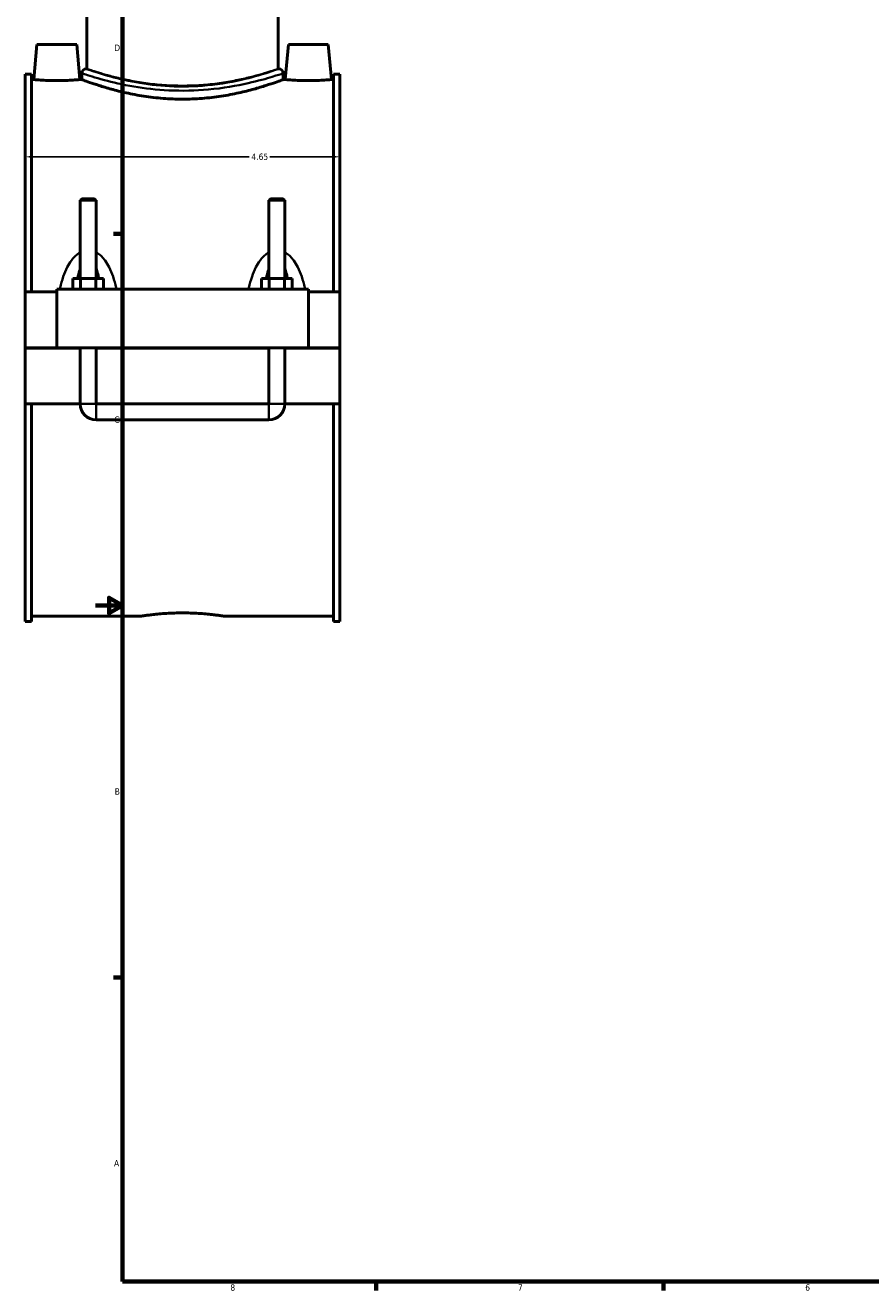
# Model space of a CAD drawing. Header units: inches. Extents: x -0.9 to 49.1, y -1.4 to 48.5.
# Tile 1 of 8: x -0.9 to 11.6, y 0.9 to 19.6. Entities that reach past the tile are written whole.
import ezdxf

# ---------------------------------------------------------------- set-up
doc = ezdxf.new("R2010")
doc.units = ezdxf.units.IN
doc.header["$MEASUREMENT"] = 0
for name, color, linetype, lineweight in [('Border (ANSI)', 7, 'Continuous', 70), ('Dimension (ANSI)', 7, 'Continuous', 25), ('Visible (ANSI)', 7, 'Continuous', 50), ('Visible Narrow (ANSI)', 7, 'Continuous', 35)]:
    doc.layers.add(name, color=color, linetype=linetype, lineweight=lineweight)
doc.styles.add('Note Text (ANSI)', font='tahoma.ttf')
doc.dimstyles.new('Default (ANSI)', dxfattribs={"dimtxt": 0.094488, "dimasz": 0.098425, "dimexe": 0.125, "dimexo": 0.0625, "dimgap": 0.031496, "dimtad": 0, "dimtih": 1, "dimtoh": 1, "dimrnd": 1e-08, "dimzin": 4, "dimdsep": 46, "dimtxsty": 'Note Text (ANSI)', "dimcen": 0.09, "dimdle": 0.393701, "dimclrd": 256, "dimclre": 256, "dimclrt": 5, "dimadec": 0, "dimazin": 1, "dimtfac": 1, "dimtofl": 0, "dimtmove": 0, "dimatfit": 3, "dimfxl": 1, "dimtolj": 1, "dimtzin": 4, "dimlwd": -1, "dimlwe": -1, "dimarcsym": 0})

# ---------------------------------------------------------------- blocks, each defined once
blk = doc.blocks.new('Borders Default Border')
at = {"layer": 'Border (ANSI)'}
for p, q in [((0.5, 16.5), (0.366, 16.5)), ((0.5, 5.5), (0.366, 5.5)), ((4.25, 1), (4.25, 0.866)), ((8.5, 1), (8.5, 0.866))]:
    blk.add_line(p, q, dxfattribs=at)
at = {"layer": 'Border (ANSI)', "flags": 128}
for points in [[(0.5, 1), (0.5, 21), (33.5, 21), (33.5, 1), (0.5, 1)], [(0.1, 11), (0.5, 11), (0.3, 11.115), (0.3, 10.885), (0.5, 11)]]:
    blk.add_lwpolyline(points, dxfattribs=at)
at = {"layer": 'Border (ANSI)', "color": 5, "true_color": 0x0000ff, "char_height": 0.0945, "attachment_point": 7, "style": 'Note Text (ANSI)'}
for s, insert in [('D', (0.378, 19.203)), ('C', (0.378, 13.701)), ('B', (0.384, 8.203)), ('A', (0.373, 2.703)), ('8', (2.094, 0.863)), ('7', (6.346, 0.866)), ('6', (10.595, 0.864))]:
    blk.add_mtext(s, dxfattribs=dict(at, insert=insert))
blk = doc.blocks.new('*D7')
at = {"layer": 'Defpoints', "color": 0, "transparency": 16777216}
for p in [(3.712, 17.637), (-0.938, 17.248), (3.712, 17.248)]:
    blk.add_point(p, dxfattribs=at)
at = {"layer": 'Dimension (ANSI)', "transparency": 16777216}
for p, q in [((-0.84, 17.637), (2.374, 17.637)), ((3.613, 17.637), (2.68, 17.637))]:
    blk.add_line(p, q, dxfattribs=at)
for points in [[(-0.84, 17.654), (-0.84, 17.621), (-0.938, 17.637)], [(3.613, 17.654), (3.613, 17.621), (3.712, 17.637)]]:
    blk.add_solid(points, dxfattribs=at)
at = {"layer": 'Dimension (ANSI)', "color": 5, "transparency": 16777216, "insert": (2.405, 17.686), "char_height": 0.0945, "attachment_point": 1, "style": 'Note Text (ANSI)'}
blk.add_mtext('\\A1;4.65', dxfattribs=at)

msp = doc.modelspace()

# ---------------------------------------------------------------- linework, layer by layer
at = {"layer": 'Visible (ANSI)'}
for p, q in [((-0.027, 18.938), (-0.027, 19.914)), ((2.801, 18.938), (2.801, 19.914)), ((-0.768, 19.299), (-0.814, 18.78)), ((-0.768, 19.299), (-0.178, 19.299)), ((-0.178, 19.299), (-0.132, 18.78)), ((2.952, 19.299), (2.906, 18.78)), ((3.542, 19.299), (2.952, 19.299)), ((3.542, 19.299), (3.588, 18.78)), ((-0.027, 18.938), (-0.035, 18.938)), ((2.809, 18.938), (2.801, 18.938)), ((-0.938, 15.638), (-0.938, 18.859)), ((-0.845, 18.859), (-0.938, 18.859)), ((-0.845, 18.859), (-0.845, 15.638)), ((-0.845, 18.78), (-0.814, 18.78)), ((-0.132, 18.78), (-0.101, 18.78)), ((-0.101, 18.872), (-0.101, 18.78)), ((2.875, 18.872), (2.875, 18.78)), ((2.875, 18.78), (2.906, 18.78)), ((3.588, 18.78), (3.619, 18.78)), ((3.619, 18.859), (3.619, 15.638)), ((3.712, 18.859), (3.619, 18.859)), ((3.712, 15.638), (3.712, 18.859)), ((-0.103, 17.018), (-0.126, 16.994)), ((-0.126, 16.994), (0.11, 16.994)), ((-0.126, 16.994), (-0.126, 15.835)), ((0.086, 17.018), (-0.103, 17.018)), ((0.086, 17.018), (0.11, 16.994)), ((0.11, 16.994), (0.11, 15.835)), ((2.687, 17.018), (2.664, 16.994)), ((2.664, 16.994), (2.9, 16.994)), ((2.664, 15.835), (2.664, 16.994)), ((2.876, 17.018), (2.687, 17.018)), ((2.876, 17.018), (2.9, 16.994)), ((2.9, 15.835), (2.9, 16.994)), ((-0.235, 15.677), (-0.235, 15.835)), ((-0.122, 15.835), (-0.235, 15.835)), ((-0.122, 15.677), (-0.122, 15.835)), ((0.105, 15.835), (-0.122, 15.835)), ((0.105, 15.677), (0.105, 15.835)), ((0.219, 15.835), (0.105, 15.835)), ((0.219, 15.677), (0.219, 15.835)), ((2.555, 15.677), (2.555, 15.835)), ((2.668, 15.835), (2.555, 15.835)), ((2.668, 15.677), (2.668, 15.835)), ((2.895, 15.835), (2.668, 15.835)), ((2.895, 15.677), (2.895, 15.835)), ((3.009, 15.835), (2.895, 15.835)), ((3.009, 15.677), (3.009, 15.835)), ((-0.938, 15.638), (-0.473, 15.638)), ((-0.938, 14.813), (-0.938, 15.638)), ((-0.473, 15.677), (-0.473, 14.813)), ((-0.473, 15.677), (3.247, 15.677)), ((3.247, 14.813), (3.247, 15.677)), ((3.247, 15.638), (3.712, 15.638)), ((3.712, 15.638), (3.712, 14.813)), ((-0.938, 14.813), (-0.473, 14.813)), ((-0.938, 13.984), (-0.938, 14.809)), ((-0.126, 14.809), (-0.938, 14.809)), ((-0.473, 14.813), (3.247, 14.813)), ((-0.126, 14.813), (-0.126, 14.809)), ((-0.126, 13.984), (-0.126, 14.809)), ((0.11, 14.813), (0.11, 14.809)), ((0.11, 14.809), (0.11, 13.984)), ((2.664, 14.809), (0.11, 14.809)), ((2.664, 14.809), (2.664, 14.813)), ((2.664, 13.984), (2.664, 14.809)), ((2.9, 14.809), (2.9, 14.813)), ((2.9, 14.809), (2.9, 13.984)), ((3.712, 14.809), (2.9, 14.809)), ((3.247, 14.813), (3.712, 14.813)), ((3.712, 14.809), (3.712, 13.984)), ((-0.938, 10.763), (-0.938, 13.984)), ((-0.938, 13.984), (-0.126, 13.984)), ((-0.845, 13.984), (-0.845, 10.763)), ((0.11, 13.984), (2.664, 13.984)), ((2.9, 13.984), (3.712, 13.984)), ((3.619, 13.984), (3.619, 10.763)), ((3.712, 10.763), (3.712, 13.984)), ((0.11, 13.748), (2.664, 13.748)), ((-0.845, 10.763), (-0.938, 10.763)), ((-0.845, 10.843), (0.77, 10.843)), ((2.004, 10.843), (3.619, 10.843)), ((3.712, 10.763), (3.619, 10.763))]:
    msp.add_line(p, q, dxfattribs=at)
for centre, radius, start, end in [((-0.035, 18.872), 0.0661, 90, 180), ((2.809, 18.872), 0.0661, 0, 90), ((0.11, 13.984), 0.236, 180, 270), ((2.664, 13.984), 0.236, 270, 0)]:
    msp.add_arc(centre, radius, start, end, dxfattribs=at)
for points, knots in [([(-0.132, 18.78), (-0.132, 18.78), (-0.141, 18.779), (-0.176, 18.776), (-0.202, 18.774), (-0.262, 18.77), (-0.3, 18.768), (-0.385, 18.766), (-0.43, 18.765), (-0.516, 18.765), (-0.562, 18.766), (-0.646, 18.768), (-0.684, 18.77), (-0.745, 18.774), (-0.771, 18.776), (-0.805, 18.779), (-0.814, 18.78), (-0.814, 18.78)], [1.307237, 1.307237, 1.307237, 1.307237, 1.633904, 1.633904, 1.960572, 1.960572, 2.287523, 2.287523, 2.614474, 2.614474, 2.941426, 2.941426, 3.268377, 3.268377, 3.595044, 3.595044, 3.921712, 3.921712, 3.921712, 3.921712]), ([(2.875, 18.78), (2.875, 18.78), (2.866, 18.776), (2.828, 18.762), (2.799, 18.751), (2.723, 18.725), (2.675, 18.709), (2.566, 18.674), (2.505, 18.656), (2.374, 18.619), (2.299, 18.601), (2.138, 18.565), (2.05, 18.548), (1.867, 18.52), (1.772, 18.509), (1.579, 18.494), (1.481, 18.49), (1.292, 18.49), (1.195, 18.494), (1.002, 18.509), (0.906, 18.52), (0.723, 18.548), (0.636, 18.565), (0.474, 18.601), (0.4, 18.619), (0.269, 18.656), (0.207, 18.674), (0.098, 18.709), (0.051, 18.725), (-0.025, 18.751), (-0.054, 18.762), (-0.092, 18.776), (-0.101, 18.78), (-0.101, 18.78)], [5.757008, 5.757008, 5.757008, 5.757008, 6.476358, 6.476358, 7.195709, 7.195709, 7.915059, 7.915059, 8.634409, 8.634409, 9.354311, 9.354311, 10.074212, 10.074212, 10.794114, 10.794114, 11.514016, 11.514016, 12.233917, 12.233917, 12.953819, 12.953819, 13.67372, 13.67372, 14.393622, 14.393622, 15.112972, 15.112972, 15.832323, 15.832323, 16.551673, 16.551673, 17.271023, 17.271023, 17.271023, 17.271023]), ([(3.588, 18.78), (3.588, 18.78), (3.579, 18.779), (3.544, 18.776), (3.518, 18.774), (3.458, 18.77), (3.42, 18.768), (3.335, 18.766), (3.29, 18.765), (3.247, 18.765), (3.204, 18.765), (3.158, 18.766), (3.074, 18.768), (3.036, 18.77), (2.975, 18.774), (2.949, 18.776), (2.915, 18.779), (2.906, 18.78), (2.906, 18.78)], [3.921712, 3.921712, 3.921712, 3.921712, 4.248379, 4.248379, 4.575046, 4.575046, 4.901997, 4.901997, 5.228949, 5.228949, 5.228949, 5.5559, 5.5559, 5.882851, 5.882851, 6.209519, 6.209519, 6.536186, 6.536186, 6.536186, 6.536186]), ([(0.77, 10.843), (0.77, 10.843), (0.773, 10.843), (0.789, 10.846), (0.801, 10.847), (0.832, 10.852), (0.852, 10.855), (0.897, 10.86), (0.923, 10.864), (0.978, 10.87), (1.009, 10.873), (1.076, 10.879), (1.112, 10.881), (1.188, 10.886), (1.228, 10.888), (1.308, 10.89), (1.348, 10.891), (1.426, 10.891), (1.466, 10.89), (1.546, 10.888), (1.585, 10.886), (1.661, 10.881), (1.698, 10.879), (1.765, 10.873), (1.796, 10.87), (1.851, 10.864), (1.876, 10.86), (1.922, 10.855), (1.941, 10.852), (1.973, 10.847), (1.985, 10.846), (2, 10.843), (2.004, 10.843), (2.004, 10.843)], [2.366712, 2.366712, 2.366712, 2.366712, 2.662549, 2.662549, 2.958385, 2.958385, 3.254221, 3.254221, 3.550057, 3.550057, 3.845899, 3.845899, 4.141741, 4.141741, 4.437583, 4.437583, 4.733425, 4.733425, 5.029267, 5.029267, 5.325109, 5.325109, 5.620951, 5.620951, 5.916793, 5.916793, 6.212629, 6.212629, 6.508465, 6.508465, 6.804301, 6.804301, 7.100137, 7.100137, 7.100137, 7.100137])]:
    msp.add_open_spline(points, degree=3, knots=knots, dxfattribs=at)
at = {"layer": 'Visible Narrow (ANSI)'}
for p, q in [((-0.125, 13.984), (0.108, 13.984)), ((0.11, 13.75), (0.11, 13.983)), ((2.664, 13.75), (2.664, 13.983)), ((2.898, 13.984), (2.665, 13.984))]:
    msp.add_line(p, q, dxfattribs=at)
for points, knots in [([(2.809, 18.938), (2.809, 18.938), (2.806, 18.937), (2.779, 18.928), (2.73, 18.91), (2.571, 18.859), (2.454, 18.824), (2.153, 18.751), (1.959, 18.715), (1.571, 18.677), (1.38, 18.672), (1.02, 18.691), (0.852, 18.712), (0.539, 18.769), (0.397, 18.804), (0.147, 18.875), (0.049, 18.909), (-0.023, 18.934), (-0.035, 18.938), (-0.035, 18.938)], [17.256123, 17.256123, 17.256123, 17.256123, 17.685432, 17.685432, 18.967156, 18.967156, 20.408642, 20.408642, 22.065775, 22.065775, 23.501924, 23.501924, 24.847355, 24.847355, 26.270964, 26.270964, 27.941283, 27.941283, 28.760193, 28.760193, 28.760193, 28.760193]), ([(2.801, 18.938), (2.801, 18.938), (2.792, 18.935), (2.756, 18.923), (2.728, 18.914), (2.656, 18.891), (2.611, 18.877), (2.507, 18.847), (2.449, 18.831), (2.324, 18.8), (2.254, 18.784), (2.1, 18.753), (2.017, 18.739), (1.843, 18.714), (1.752, 18.705), (1.569, 18.692), (1.476, 18.689), (1.297, 18.689), (1.205, 18.692), (1.022, 18.705), (0.931, 18.714), (0.757, 18.739), (0.674, 18.753), (0.52, 18.784), (0.45, 18.8), (0.325, 18.831), (0.266, 18.847), (0.163, 18.877), (0.118, 18.891), (0.045, 18.914), (0.018, 18.923), (-0.018, 18.935), (-0.027, 18.938), (-0.027, 18.938)], [5.458873, 5.458873, 5.458873, 5.458873, 6.141054, 6.141054, 6.823236, 6.823236, 7.505417, 7.505417, 8.187599, 8.187599, 8.870135, 8.870135, 9.552672, 9.552672, 10.235209, 10.235209, 10.917746, 10.917746, 11.600282, 11.600282, 12.282819, 12.282819, 12.965356, 12.965356, 13.647893, 13.647893, 14.330074, 14.330074, 15.012256, 15.012256, 15.694437, 15.694437, 16.376618, 16.376618, 16.376618, 16.376618]), ([(-0.101, 18.872), (-0.101, 18.872), (-0.089, 18.868), (-0.013, 18.843), (0.089, 18.81), (0.351, 18.74), (0.5, 18.705), (0.827, 18.65), (1.003, 18.629), (1.379, 18.611), (1.579, 18.615), (1.986, 18.652), (2.188, 18.688), (2.504, 18.76), (2.626, 18.794), (2.793, 18.845), (2.844, 18.862), (2.872, 18.871), (2.875, 18.872), (2.875, 18.872)], [-28.760193, -28.760193, -28.760193, -28.760193, -27.941283, -27.941283, -26.270964, -26.270964, -24.847355, -24.847355, -23.501924, -23.501924, -22.065775, -22.065775, -20.408642, -20.408642, -18.967156, -18.967156, -17.685432, -17.685432, -17.256123, -17.256123, -17.256123, -17.256123]), ([(-0.126, 16.225), (-0.133, 16.221), (-0.139, 16.218), (-0.168, 16.199), (-0.189, 16.181), (-0.226, 16.144), (-0.242, 16.124), (-0.28, 16.072), (-0.3, 16.039), (-0.34, 15.96), (-0.359, 15.913), (-0.395, 15.811), (-0.41, 15.756), (-0.425, 15.692), (-0.427, 15.685), (-0.429, 15.677)], [-2.36167, -2.36167, -2.36167, -2.36167, -2.304165, -2.304165, -2.099394, -2.099394, -1.90878, -1.90878, -1.623189, -1.623189, -1.251919, -1.251919, -0.83598, -0.83598, -0.781638, -0.781638, -0.781638, -0.781638]), ([(0.412, 15.677), (0.411, 15.685), (0.409, 15.692), (0.394, 15.756), (0.378, 15.811), (0.343, 15.913), (0.324, 15.96), (0.283, 16.039), (0.264, 16.072), (0.226, 16.124), (0.21, 16.144), (0.173, 16.181), (0.152, 16.199), (0.123, 16.218), (0.117, 16.221), (0.11, 16.225)], [-4.568716, -4.568716, -4.568716, -4.568716, -4.514374, -4.514374, -4.098436, -4.098436, -3.727166, -3.727166, -3.441574, -3.441574, -3.250961, -3.250961, -3.04619, -3.04619, -2.988684, -2.988684, -2.988684, -2.988684]), ([(2.664, 16.225), (2.657, 16.221), (2.651, 16.218), (2.622, 16.199), (2.601, 16.181), (2.564, 16.144), (2.548, 16.124), (2.51, 16.072), (2.49, 16.039), (2.45, 15.96), (2.431, 15.913), (2.395, 15.811), (2.38, 15.756), (2.365, 15.692), (2.363, 15.685), (2.361, 15.677)], [-2.36167, -2.36167, -2.36167, -2.36167, -2.304165, -2.304165, -2.099394, -2.099394, -1.908781, -1.908781, -1.623189, -1.623189, -1.251919, -1.251919, -0.83598, -0.83598, -0.781638, -0.781638, -0.781638, -0.781638]), ([(3.202, 15.677), (3.201, 15.685), (3.199, 15.692), (3.184, 15.756), (3.168, 15.811), (3.133, 15.913), (3.114, 15.96), (3.073, 16.039), (3.054, 16.072), (3.016, 16.124), (3, 16.144), (2.963, 16.181), (2.942, 16.199), (2.913, 16.218), (2.907, 16.221), (2.9, 16.225)], [-4.568716, -4.568716, -4.568716, -4.568716, -4.514374, -4.514374, -4.098435, -4.098435, -3.727166, -3.727166, -3.441574, -3.441574, -3.250961, -3.250961, -3.04619, -3.04619, -2.988684, -2.988684, -2.988684, -2.988684]), ([(-0.17, 15.835), (-0.165, 15.859), (-0.16, 15.882), (-0.146, 15.936), (-0.137, 15.966), (-0.126, 15.994)], [1.4156837, 1.4156837, 1.4156837, 1.4156837, 1.6231886, 1.6231886, 1.9038075, 1.9038075, 1.9038075, 1.9038075]), ([(0.11, 15.994), (0.12, 15.966), (0.129, 15.936), (0.144, 15.882), (0.149, 15.859), (0.154, 15.835)], [3.4465472, 3.4465472, 3.4465472, 3.4465472, 3.7271661, 3.7271661, 3.9346709, 3.9346709, 3.9346709, 3.9346709]), ([(2.62, 15.835), (2.625, 15.859), (2.63, 15.882), (2.644, 15.936), (2.653, 15.966), (2.664, 15.994)], [1.4156837, 1.4156837, 1.4156837, 1.4156837, 1.6231887, 1.6231887, 1.9038075, 1.9038075, 1.9038075, 1.9038075]), ([(2.9, 15.994), (2.91, 15.966), (2.919, 15.936), (2.934, 15.882), (2.939, 15.859), (2.944, 15.835)], [3.4465472, 3.4465472, 3.4465472, 3.4465472, 3.727166, 3.727166, 3.9346709, 3.9346709, 3.9346709, 3.9346709])]:
    msp.add_open_spline(points, degree=3, knots=knots, dxfattribs=at)

# ---------------------------------------------------------------- block references
msp.add_blockref('Borders Default Border', (0, 0))

# ---------------------------------------------------------------- dimensions: what is measured, and where the dimension line sits
at = {"layer": 'Dimension (ANSI)'}
dim = msp.add_linear_dim(base=(3.712, 17.637), p1=(-0.938, 17.248), p2=(3.712, 17.248), angle=180, dimstyle='Default (ANSI)', override={"dimgap": 0.031496, "dimtih": 0, "dimtoh": 0, "dimdec": 2, "dimse1": 1, "dimse2": 1, "dimtol": 0, "dimlim": 0, "dimtp": 0, "dimtm": 0, "dimtdec": 2, "dimatfit": 1}, dxfattribs=at)
dim.commit()
dim.dimension.update_dxf_attribs({"geometry": '*D7', "text_midpoint": (2.527, 17.637), "dimtype": 160})

doc.saveas('drawing.dxf')
